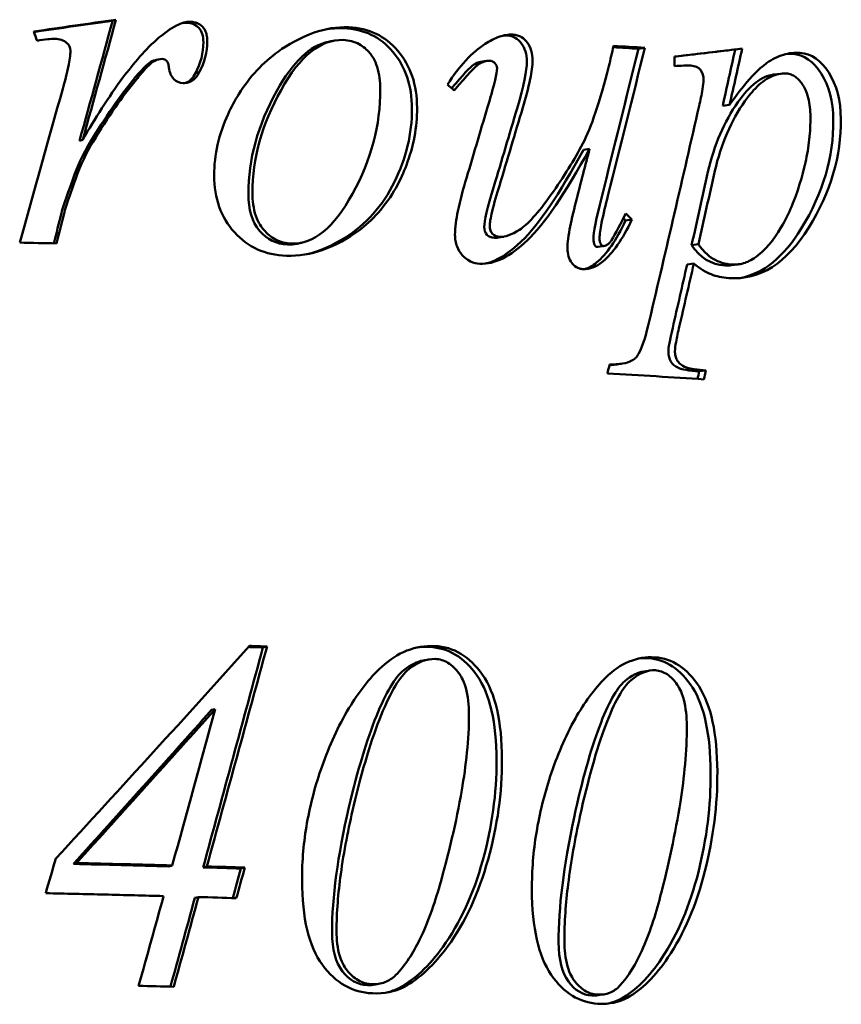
# Model space of a CAD drawing. Header units: millimetres. Extents: x 179 to 1081, y 151 to 740.
# Tile 7 of 8: x 847 to 920, y 496 to 583. Entities that reach past the tile are written whole.
import ezdxf

# ---------------------------------------------------------------- set-up
doc = ezdxf.new("R2010")
doc.units = ezdxf.units.MM
doc.header["$LTSCALE"] = 3
doc.layers.add('Widoczne (ISO)', color=7, linetype='Continuous', lineweight=50)

msp = doc.modelspace()

# ---------------------------------------------------------------- linework, layer by layer
at = {"layer": 'Widoczne (ISO)'}
for p, q in [((854.955, 583.368), (855.249, 583.451)), ((874.288, 581.536), (874.288, 581.536)), ((901.542, 580.878), (902.115, 580.961)), ((904.758, 579.331), (904.752, 580.184)), ((910.12, 580.814), (910.744, 580.897)), ((858.645, 579.844), (858.96, 579.927)), ((887.595, 579.713), (888.083, 579.796)), ((887.839, 579.733), (887.839, 579.733)), ((862.286, 578.717), (862.624, 578.8)), ((913.519, 578.584), (914.161, 578.667)), ((856.726, 578.047), (857.031, 578.13)), ((909.015, 575.824), (909.632, 575.907)), ((852.021, 572.723), (852.296, 572.806)), ((896.681, 571.924), (897.223, 572.007)), ((900.413, 565.657), (900.975, 565.74)), ((889.61, 564.226), (889.114, 564.143)), ((906.263, 563.483), (906.859, 563.566)), ((898.543, 563.404), (897.995, 563.321)), ((905.865, 561.754), (906.458, 561.837)), ((910.397, 561.773), (909.779, 561.69)), ((906.931, 552.297), (907.528, 552.38)), ((868.268, 527.835), (868.632, 527.918)), ((882.486, 526.686), (882.93, 526.769)), ((902.022, 525.705), (902.58, 525.788)), ((863.712, 522.293), (864.048, 522.376)), ((851.479, 508.653), (851.742, 508.736)), ((859.925, 508.438), (860.237, 508.521)), ((862.971, 508.35), (863.301, 508.433)), ((866.317, 508.247), (866.666, 508.33)), ((862.237, 505.637), (862.563, 505.72)), ((878.654, 498.052), (878.235, 497.968)), ((898.498, 497.103), (897.967, 497.02))]:
    msp.add_line(p, q, dxfattribs=at)
for centre, major_axis, ratio, start_param, end_param in [((-31.982, 440.953), (613.616, 1560.779), 0.506652, 4.996061, 4.997199), ((805.6, 566.978), (167.394, 0.982), 0.097267, 0.959875, 0.975998), ((805.601, 567.061), (168.391, 0.982), 0.096692, 0.959878, 0.979819), ((-54.213, 450.992), (-616.84, -1420.513), 0.568624, 1.898291, 1.901715), ((-46.164, 450.392), (-615.578, -1413.201), 0.566161, 1.898926, 1.902368), ((757.997, 555.014), (-226.548, 147.009), 0.34735, 4.354266, 4.357389), ((219.912, 370.171), (-648.392, -2279.832), 0.235976, 1.722578, 1.723755), ((230.64, 369.172), (-647.46, -2267.628), 0.23258, 1.722776, 1.723998), ((735.571, 541.549), (245.05, -163.496), 0.418971, 1.135709, 1.138555), ((735.18, 541.528), (244.344, -164.093), 0.419936, 1.136978, 1.138029), ((805.82, 549.589), (-169.501, -0.077), 0.085675, 4.448733, 4.468687), ((-32.641, 426.666), (-614.402, -1470.815), 0.536565, 1.877361, 1.881089), ((-40.776, 427.284), (-615.582, -1478.375), 0.539073, 1.87676, 1.880468), ((805.78, 513.529), (171.576, 0.237), 0.088993, 1.1979, 1.205858), ((805.78, 513.612), (172.575, 0.237), 0.088478, 1.197901, 1.207559), ((385.975, 354), (579.029, 1756.659), 0.214668, 4.869485, 4.871242), ((805.789, 493.833), (173.195, 0.2), 0.088396, 1.213679, 1.234222), ((805.789, 493.916), (174.194, 0.2), 0.08789, 1.21368, 1.234223), ((233.07, 357.98), (-587.317, -1713.065), 0.30962, 1.762366, 1.763891), ((240.65, 357.281), (-586.671, -1704.409), 0.306837, 1.762681, 1.764269), ((805.791, 491.186), (-174.417, -0.192), 0.087754, 4.360382, 4.380758), ((805.804, 483.28), (-175.047, -0.141), 0.086884, 4.395354, 4.413976)]:
    msp.add_ellipse(centre, major_axis=major_axis, ratio=ratio, start_param=start_param, end_param=end_param, dxfattribs=at)
for points in [[(847.965, 582.404), (850.408, 582.758), (852.837, 583.107), (855.249, 583.451)], [(847.98, 582.36), (850.319, 582.7), (852.645, 583.036), (854.955, 583.368)], [(854.955, 583.368), (853.98, 579.821), (853.002, 576.272), (852.021, 572.723)], [(855.249, 583.451), (854.268, 579.904), (853.284, 576.355), (852.296, 572.806)], [(861.147, 583.157), (861.27, 583.178), (861.388, 583.187), (861.5, 583.184)], [(848.25, 581.592), (848.155, 581.863), (848.06, 582.133), (847.965, 582.404)], [(873.783, 582.58), (874.345, 582.681), (874.9, 582.721), (875.448, 582.699)], [(889.561, 582.04), (889.685, 582.05), (889.807, 582.052), (889.927, 582.046)], [(850.9, 581.385), (850.616, 581.62), (850.254, 581.742), (849.813, 581.752)], [(851.207, 580.694), (851.207, 580.971), (851.105, 581.202), (850.9, 581.385)], [(862.993, 581.454), (862.994, 580.494), (862.759, 579.581), (862.286, 578.717)], [(863.335, 581.537), (863.336, 580.577), (863.1, 579.664), (862.624, 578.8)], [(874.086, 581.501), (874.221, 581.528), (874.356, 581.555), (874.491, 581.583)], [(884.622, 577.7), (885.685, 579.359), (886.801, 580.559), (887.967, 581.3)], [(901.542, 580.878), (900.472, 576.506), (899.39, 572.133), (898.296, 567.758)], [(902.115, 580.961), (901.038, 576.589), (899.948, 572.216), (898.846, 567.841)], [(904.752, 580.184), (906.784, 580.427), (908.782, 580.664), (910.744, 580.897)], [(904.753, 580.172), (906.57, 580.39), (908.359, 580.604), (910.12, 580.814)], [(914.75, 580.437), (914.91, 580.444), (915.07, 580.441), (915.231, 580.429)], [(858.37, 579.735), (858, 579.534), (857.453, 578.971), (856.726, 578.047)], [(858.645, 579.844), (858.549, 579.819), (858.457, 579.782), (858.37, 579.735)], [(859.358, 579.97), (859.11, 579.977), (858.886, 579.926), (858.684, 579.818)], [(859.753, 579.788), (859.645, 579.905), (859.513, 579.966), (859.358, 579.97)], [(891.657, 579.761), (891.66, 578.963), (891.375, 577.572), (890.795, 575.585)], [(862.286, 578.717), (862.073, 578.279), (861.791, 577.991), (861.441, 577.853)], [(856.726, 578.047), (855.567, 576.646), (854.304, 574.815), (852.934, 572.554)], [(846.713, 563.701), (847.988, 568.241), (849.259, 572.779), (850.524, 577.316)], [(902.523, 556.819), (904.016, 563.157), (905.486, 569.492), (906.93, 575.823)], [(852.934, 572.554), (852.342, 571.592), (851.835, 570.505), (851.414, 569.294)], [(853.215, 572.637), (852.619, 571.675), (852.109, 570.588), (851.686, 569.377)], [(851.414, 569.294), (850.821, 567.648), (850.485, 566.655), (850.407, 566.315)], [(888.736, 568.663), (888.164, 566.788), (887.878, 565.598), (887.88, 565.094)], [(898.296, 567.758), (897.805, 565.803), (897.559, 564.565), (897.562, 564.045)], [(900.413, 565.657), (899.591, 563.919), (898.733, 562.677), (897.839, 561.931)], [(900.975, 565.74), (900.147, 564.002), (899.284, 562.76), (898.384, 562.014)], [(870.444, 563.531), (870.737, 563.521), (871.026, 563.546), (871.313, 563.607)], [(871.706, 563.691), (871.575, 563.663), (871.444, 563.635), (871.313, 563.607)], [(888.796, 564.122), (888.895, 564.117), (889.001, 564.124), (889.114, 564.143)], [(897.913, 563.317), (897.94, 563.316), (897.967, 563.317), (897.995, 563.321)], [(906.263, 563.483), (907.001, 562.361), (907.993, 561.758), (909.225, 561.672)], [(898.384, 562.014), (897.798, 561.544), (897.222, 561.324), (896.656, 561.356)], [(897.839, 561.931), (897.486, 561.647), (897.137, 561.454), (896.792, 561.353)], [(909.225, 561.672), (909.409, 561.659), (909.594, 561.665), (909.779, 561.69)], [(904.585, 556.156), (904.328, 555.067), (904.201, 554.352), (904.203, 554.011)], [(898.805, 552.113), (898.866, 552.377), (898.926, 552.642), (898.986, 552.907)], [(898.971, 552.839), (899.157, 552.85), (899.331, 552.868), (899.493, 552.892)], [(900.05, 552.976), (899.864, 552.948), (899.678, 552.92), (899.493, 552.892)], [(906.931, 552.297), (906.883, 552.073), (906.835, 551.849), (906.786, 551.624)], [(907.528, 552.38), (907.471, 552.116), (907.413, 551.851), (907.356, 551.587)], [(849.919, 509.144), (855.733, 515.446), (861.465, 521.722), (867.077, 527.969)], [(868.268, 527.835), (866.516, 521.343), (864.75, 514.848), (862.971, 508.35)], [(868.632, 527.918), (866.869, 521.426), (865.091, 514.931), (863.301, 508.433)], [(881.884, 527.82), (882.26, 527.876), (882.644, 527.895), (883.035, 527.878)], [(901.639, 526.863), (901.901, 526.887), (902.167, 526.891), (902.437, 526.875)], [(864.048, 522.376), (860, 517.843), (855.893, 513.297), (851.742, 508.736)], [(860.237, 508.521), (861.514, 513.141), (862.784, 517.759), (864.048, 522.376)], [(875.894, 513.673), (874.894, 509.35), (874.393, 505.658), (874.399, 502.599)], [(895.841, 512.763), (894.919, 508.454), (894.459, 504.77), (894.472, 501.712)], [(877.531, 497.916), (877.776, 497.906), (878.011, 497.923), (878.235, 497.968)], [(880.745, 497.741), (879.949, 497.334), (879.024, 497.151), (877.967, 497.192)], [(880.317, 497.658), (879.98, 497.485), (879.621, 497.352), (879.237, 497.26)], [(897.411, 496.994), (897.603, 496.983), (897.789, 496.992), (897.967, 497.02)], [(900.549, 496.786), (899.809, 496.389), (898.948, 496.217), (897.962, 496.27)], [(900.008, 496.703), (899.658, 496.514), (899.28, 496.376), (898.875, 496.289)]]:
    msp.add_open_spline(points, degree=3, dxfattribs=at)
for points, knots in [([(859.054, 581.859), (859.522, 582.251), (860.068, 582.657), (860.816, 583.036), (861.038, 583.13), (861.447, 583.242), (861.641, 583.273), (861.834, 583.267)], [-0.3283022, -0.3283022, -0.3283022, -0.3283022, -0.1355223, -0.1355223, -0.061356, -0.061356, 0, 0, 0, 0]), ([(861.5, 583.184), (861.96, 583.17), (862.323, 583.017), (862.858, 582.431), (862.992, 582.007), (862.993, 581.454)], [0, 0, 0, 0, 1, 1, 2, 2, 2, 2]), ([(861.834, 583.267), (861.964, 583.263), (862.095, 583.248), (862.34, 583.189), (862.453, 583.148), (862.739, 582.999), (862.856, 582.887), (863.042, 582.686), (863.127, 582.546), (863.241, 582.266), (863.276, 582.133), (863.324, 581.847), (863.335, 581.691), (863.335, 581.537)], [-0.212987, -0.212987, -0.212987, -0.212987, -0.1908283, -0.1908283, -0.1706418, -0.1706418, -0.1372195, -0.1372195, -0.0871455, -0.0871455, -0.0463456, -0.0463456, 0, 0, 0, 0]), ([(863.948, 569.653), (863.947, 570.578), (864.053, 571.486), (864.471, 573.32), (864.789, 574.223), (865.461, 575.687), (865.788, 576.299), (866.61, 577.617), (867.138, 578.315), (868.318, 579.585), (868.956, 580.146), (870.446, 581.211), (871.569, 581.873), (873.807, 582.644), (874.826, 582.823), (875.866, 582.782)], [-2.614181, -2.614181, -2.614181, -2.614181, -2.223846, -2.223846, -1.812314, -1.812314, -1.527564, -1.527564, -1.149913, -1.149913, -0.776682, -0.776682, -0.343096, -0.343096, 0, 0, 0, 0]), ([(875.866, 582.782), (877.647, 582.712), (879.098, 582.013), (880.229, 580.688), (881.361, 579.363), (881.925, 577.682), (881.93, 575.649)], [0, 0, 0, 0, 1, 1, 1, 2, 2, 2, 2]), ([(852.296, 572.806), (853.373, 574.664), (854.592, 576.611), (856.791, 579.557), (857.892, 580.868), (859.054, 581.859)], [-1.142832, -1.142832, -1.142832, -1.142832, -0.479954, -0.479954, 0, 0, 0, 0]), ([(875.448, 582.699), (877.22, 582.629), (878.661, 581.93), (880.911, 579.28), (881.473, 577.599), (881.479, 575.566)], [0, 0, 0, 0, 1, 1, 2, 2, 2, 2]), ([(887.967, 581.3), (888.371, 581.566), (888.805, 581.799), (889.635, 582.078), (890.031, 582.149), (890.431, 582.129)], [-0.3030275, -0.3030275, -0.3030275, -0.3030275, -0.1390509, -0.1390509, 0, 0, 0, 0]), ([(889.927, 582.046), (890.432, 582.02), (890.846, 581.791), (891.491, 580.928), (891.654, 580.395), (891.657, 579.761)], [0, 0, 0, 0, 1, 1, 2, 2, 2, 2]), ([(890.431, 582.129), (890.562, 582.122), (890.693, 582.102), (890.943, 582.028), (891.06, 581.977), (891.404, 581.772), (891.568, 581.591), (891.844, 581.224), (891.967, 580.98), (892.134, 580.429), (892.169, 580.136), (892.17, 579.844)], [-0.2884534, -0.2884534, -0.2884534, -0.2884534, -0.258939, -0.258939, -0.231048, -0.231048, -0.1733129, -0.1733129, -0.0882039, -0.0882039, 0, 0, 0, 0]), ([(849.813, 581.752), (849.642, 581.756), (849.413, 581.738), (848.902, 581.686), (848.555, 581.638), (848.25, 581.592)], [-0.1596951, -0.1596951, -0.1596951, -0.1596951, -0.0960037, -0.0960037, 0, 0, 0, 0]), ([(874.086, 581.501), (872.452, 581.169), (870.92, 579.714), (867.819, 574.104), (866.974, 571.064), (866.979, 568.02)], [0.150371, 0.150371, 0.150371, 0.150371, 1, 1, 2, 2, 2, 2]), ([(875.378, 581.654), (873.399, 581.731), (871.563, 580.253), (869.876, 577.22), (868.189, 574.187), (867.338, 571.147), (867.342, 568.103)], [0, 0, 0, 0, 1, 1, 1, 2, 2, 2, 2]), ([(878.673, 577.3), (878.672, 577.957), (878.6, 578.639), (878.192, 579.898), (877.918, 580.277), (877.487, 580.809), (877.172, 581.081), (876.591, 581.396), (876.366, 581.484), (875.885, 581.61), (875.632, 581.644), (875.378, 581.654)], [-0.4498804, -0.4498804, -0.4498804, -0.4498804, -0.3726586, -0.3726586, -0.2948412, -0.2948412, -0.1621281, -0.1621281, -0.0837341, -0.0837341, 0, 0, 0, 0]), ([(850.524, 577.316), (850.709, 577.958), (850.903, 578.69), (851.129, 579.805), (851.207, 580.301), (851.207, 580.694)], [-0.2898519, -0.2898519, -0.2898519, -0.2898519, -0.1183686, -0.1183686, 0, 0, 0, 0]), ([(909.632, 575.907), (910.177, 576.694), (910.777, 577.492), (912.147, 579.028), (912.669, 579.425), (913.401, 579.939), (913.887, 580.191), (914.886, 580.495), (915.382, 580.551), (915.886, 580.512)], [-0.6355203, -0.6355203, -0.6355203, -0.6355203, -0.5343517, -0.5343517, -0.4103491, -0.4103491, -0.2000828, -0.2000828, 0, 0, 0, 0]), ([(915.231, 580.429), (916.213, 580.351), (917.049, 579.767), (918.446, 577.59), (918.801, 576.216), (918.82, 574.558)], [0, 0, 0, 0, 1, 1, 2, 2, 2, 2]), ([(915.886, 580.512), (916.873, 580.434), (917.714, 579.85), (918.417, 578.762), (919.12, 577.673), (919.476, 576.299), (919.494, 574.641)], [0, 0, 0, 0, 1, 1, 1, 2, 2, 2, 2]), ([(858.684, 579.818), (858.483, 579.709), (858.244, 579.503), (857.665, 578.912), (857.321, 578.497), (857.031, 578.13)], [-0.2571101, -0.2571101, -0.2571101, -0.2571101, -0.1451155, -0.1451155, 0, 0, 0, 0]), ([(859.939, 579.221), (859.927, 579.335), (859.906, 579.461), (859.855, 579.614), (859.838, 579.657), (859.799, 579.729), (859.778, 579.761), (859.753, 579.788)], [-0.05945536, -0.05945536, -0.05945536, -0.05945536, -0.02476404, -0.02476404, -0.0112713, -0.0112713, 0, 0, 0, 0]), ([(887.595, 579.713), (887.376, 579.676), (887.158, 579.588), (886.646, 579.26), (886, 578.572), (884.996, 577.383)], [0.321939, 0.321939, 0.321939, 0.321939, 1, 1, 1.92877, 1.92877, 1.92877, 1.92877]), ([(888.399, 579.815), (888.072, 579.831), (887.748, 579.737), (887.427, 579.533), (887.107, 579.328), (886.378, 578.546), (885.23, 577.184)], [0, 0, 0, 0, 1, 1, 1, 2, 2, 2, 2]), ([(889.02, 579.15), (889.02, 579.313), (888.955, 579.462), (888.827, 579.599), (888.698, 579.735), (888.556, 579.807), (888.399, 579.815)], [0, 0, 0, 0, 1, 1, 1, 2, 2, 2, 2]), ([(889.289, 564.205), (889.73, 564.183), (890.304, 564.395), (891.008, 564.839), (891.712, 565.283), (892.645, 566.313), (893.795, 567.927), (894.946, 569.54), (895.886, 571.058), (896.622, 572.48), (897.359, 573.902), (898.128, 576.184), (898.927, 579.324)], [0, 0, 0, 0, 1, 1, 1, 2, 2, 2, 3, 3, 3, 4, 4, 4, 4]), ([(892.17, 579.844), (892.172, 579.395), (892.082, 578.806), (891.786, 577.38), (891.536, 576.462), (891.303, 575.668)], [-0.4449193, -0.4449193, -0.4449193, -0.4449193, -0.2563722, -0.2563722, 0, 0, 0, 0]), ([(906.198, 579.383), (906, 579.396), (905.78, 579.394), (905.313, 579.377), (905.028, 579.356), (904.758, 579.331)], [-0.1746884, -0.1746884, -0.1746884, -0.1746884, -0.1008702, -0.1008702, 0, 0, 0, 0]), ([(907.325, 578.064), (907.322, 578.454), (907.228, 578.765), (907.044, 578.997), (906.86, 579.229), (906.578, 579.357), (906.198, 579.383)], [0, 0, 0, 0, 1, 1, 1, 2, 2, 2, 2]), ([(861.192, 577.842), (860.868, 577.851), (860.594, 577.969), (860.37, 578.195), (860.145, 578.422), (860.002, 578.763), (859.939, 579.221)], [0, 0, 0, 0, 1, 1, 1, 2, 2, 2, 2]), ([(862.624, 578.8), (862.549, 578.647), (862.46, 578.5), (862.257, 578.253), (862.148, 578.15), (861.905, 577.987), (861.776, 577.929), (861.493, 577.852), (861.343, 577.837), (861.192, 577.842)], [-0.1935901, -0.1935901, -0.1935901, -0.1935901, -0.1409861, -0.1409861, -0.0936374, -0.0936374, -0.0479322, -0.0479322, 0, 0, 0, 0]), ([(888.306, 576.135), (888.484, 576.731), (888.697, 577.476), (888.955, 578.562), (889.021, 578.934), (889.02, 579.15)], [-0.1498417, -0.1498417, -0.1498417, -0.1498417, -0.0650002, -0.0650002, 0, 0, 0, 0]), ([(913.519, 578.584), (912.465, 578.448), (911.415, 577.638), (909.153, 574.43), (908.262, 572.367), (907.713, 569.967)], [0.13881, 0.13881, 0.13881, 0.13881, 1, 1, 2, 2, 2, 2]), ([(914.676, 578.681), (914.443, 578.699), (914.212, 578.684), (913.746, 578.59), (913.515, 578.51), (912.789, 578.163), (912.327, 577.79), (911.493, 576.926), (911.167, 576.483), (910.38, 575.373), (909.85, 574.425), (908.947, 572.339), (908.589, 571.219), (908.32, 570.05)], [-1.032799, -1.032799, -1.032799, -1.032799, -0.988627, -0.988627, -0.942778, -0.942778, -0.839852, -0.839852, -0.736462, -0.736462, -0.373309, -0.373309, 0, 0, 0, 0]), ([(916.79, 574.885), (916.785, 575.432), (916.734, 576.002), (916.45, 577.125), (916.246, 577.47), (915.952, 577.932), (915.727, 578.197), (915.342, 578.472), (915.215, 578.541), (914.949, 578.641), (914.813, 578.67), (914.676, 578.681)], [-0.3363634, -0.3363634, -0.3363634, -0.3363634, -0.2826474, -0.2826474, -0.2225449, -0.2225449, -0.1072841, -0.1072841, -0.0540226, -0.0540226, 0, 0, 0, 0]), ([(857.031, 578.13), (856.392, 577.363), (855.775, 576.53), (854.514, 574.716), (853.845, 573.671), (853.215, 572.637)], [-0.6826019, -0.6826019, -0.6826019, -0.6826019, -0.3725834, -0.3725834, 0, 0, 0, 0]), ([(906.93, 575.823), (907.028, 576.269), (907.147, 576.827), (907.287, 577.619), (907.326, 577.903), (907.325, 578.064)], [-0.1147723, -0.1147723, -0.1147723, -0.1147723, -0.0485081, -0.0485081, 0, 0, 0, 0]), ([(870.827, 563.614), (872.759, 563.546), (874.552, 565.016), (876.21, 568.027), (877.867, 571.037), (878.681, 574.127), (878.673, 577.3)], [0, 0, 0, 0, 1, 1, 1, 2, 2, 2, 2]), ([(886.313, 569.423), (886.646, 570.542), (886.979, 571.661), (887.644, 573.898), (887.975, 575.017), (888.306, 576.135)], [-0.7215961, -0.7215961, -0.7215961, -0.7215961, -0.3607974, -0.3607974, 0, 0, 0, 0]), ([(881.93, 575.649), (881.933, 574.78), (881.854, 573.923), (881.536, 572.21), (881.293, 571.369), (880.518, 569.345), (879.758, 567.777), (877.946, 565.746), (877.361, 565.214), (875.861, 564.105), (874.737, 563.456), (872.501, 562.68), (871.443, 562.494), (870.353, 562.532)], [-2.815094, -2.815094, -2.815094, -2.815094, -2.331087, -2.331087, -1.832177, -1.832177, -1.087183, -1.087183, -0.776699, -0.776699, -0.353511, -0.353511, 0, 0, 0, 0]), ([(881.479, 575.566), (881.485, 573.353), (880.972, 571.191), (878.885, 566.969), (877.426, 565.321), (874.401, 563.421), (873.278, 562.934), (872.169, 562.672)], [0, 0, 0, 0, 1, 1, 2, 2, 2.600602, 2.600602, 2.600602, 2.600602]), ([(890.795, 575.585), (890.454, 574.432), (890.112, 573.278), (889.425, 570.971), (889.081, 569.817), (888.736, 568.663)], [-0.7458323, -0.7458323, -0.7458323, -0.7458323, -0.3729161, -0.3729161, 0, 0, 0, 0]), ([(891.303, 575.668), (890.959, 574.515), (890.615, 573.361), (889.923, 571.054), (889.577, 569.9), (889.23, 568.746)], [-0.7464281, -0.7464281, -0.7464281, -0.7464281, -0.3732148, -0.3732148, 0, 0, 0, 0]), ([(909.838, 561.755), (910.238, 561.727), (910.626, 561.788), (911.277, 562.019), (911.681, 562.2), (913.116, 563.329), (913.862, 564.452), (914.675, 565.892), (914.98, 566.53), (915.868, 568.735), (916.233, 570.289), (916.501, 571.477), (916.616, 572.156), (916.763, 573.521), (916.797, 574.2), (916.79, 574.885)], [-0.8852614, -0.8852614, -0.8852614, -0.8852614, -0.8144853, -0.8144853, -0.762463, -0.762463, -0.6596957, -0.6596957, -0.5882302, -0.5882302, -0.420318, -0.420318, -0.2067643, -0.2067643, 0, 0, 0, 0]), ([(919.494, 574.641), (919.529, 571.407), (918.6, 568.206), (916.637, 565.031), (914.674, 561.855), (912.324, 560.365), (909.557, 560.556)], [0, 0, 0, 0, 1, 1, 1, 2, 2, 2, 2]), ([(918.82, 574.558), (918.855, 571.324), (917.932, 568.123), (914.424, 562.41), (912.619, 560.948), (910.553, 560.561)], [0, 0, 0, 0, 1, 1, 1.799177, 1.799177, 1.799177, 1.799177]), ([(897.223, 572.007), (895.059, 568.048), (893.207, 565.345), (891.699, 563.901), (890.191, 562.458), (888.789, 561.766), (887.5, 561.827)], [0, 0, 0, 0, 1, 1, 1, 2, 2, 2, 2]), ([(896.681, 571.924), (894.532, 567.965), (892.691, 565.261), (890.072, 562.739), (889.01, 562.08), (888.01, 561.842)], [0, 0, 0, 0, 1, 1, 1.747558, 1.747558, 1.747558, 1.747558]), ([(895.497, 565.127), (895.628, 565.766), (895.887, 566.817), (896.431, 568.983), (896.854, 570.606), (897.223, 572.007)], [-0.7010175, -0.7010175, -0.7010175, -0.7010175, -0.4491186, -0.4491186, 0, 0, 0, 0]), ([(870.353, 562.532), (868.48, 562.598), (866.939, 563.292), (865.746, 564.616), (864.552, 565.94), (863.95, 567.618), (863.948, 569.653)], [0, 0, 0, 0, 1, 1, 1, 2, 2, 2, 2]), ([(907.713, 569.967), (907.473, 568.886), (907.232, 567.806), (906.749, 565.644), (906.506, 564.563), (906.263, 563.483)], [-0.6877197, -0.6877197, -0.6877197, -0.6877197, -0.3438599, -0.3438599, 0, 0, 0, 0]), ([(908.32, 570.05), (908.078, 568.969), (907.835, 567.889), (907.348, 565.727), (907.104, 564.646), (906.859, 563.566)], [-0.6881516, -0.6881516, -0.6881516, -0.6881516, -0.3440761, -0.3440761, 0, 0, 0, 0]), ([(851.686, 569.377), (851.467, 568.774), (851.193, 568.011), (850.855, 567.018), (850.72, 566.605), (850.672, 566.398)], [-0.168506, -0.168506, -0.168506, -0.168506, -0.0644019, -0.0644019, 0, 0, 0, 0]), ([(885.292, 564.395), (885.29, 565.03), (885.402, 565.775), (885.742, 567.45), (886.029, 568.49), (886.313, 569.423)], [-0.5214296, -0.5214296, -0.5214296, -0.5214296, -0.301297, -0.301297, 0, 0, 0, 0]), ([(866.979, 568.02), (866.981, 566.621), (867.312, 565.531), (868.628, 563.973), (869.454, 563.566), (870.444, 563.531)], [0, 0, 0, 0, 1, 1, 2, 2, 2, 2]), ([(867.342, 568.103), (867.343, 567.424), (867.422, 566.723), (867.87, 565.423), (868.172, 565.032), (868.642, 564.479), (868.991, 564.187), (869.613, 563.864), (869.841, 563.779), (870.324, 563.656), (870.575, 563.623), (870.827, 563.614)], [-0.4586496, -0.4586496, -0.4586496, -0.4586496, -0.3812104, -0.3812104, -0.302539, -0.302539, -0.1597043, -0.1597043, -0.0819116, -0.0819116, 0, 0, 0, 0]), ([(889.23, 568.746), (889.014, 568.044), (888.757, 567.174), (888.446, 565.885), (888.366, 565.443), (888.367, 565.177)], [-0.1833671, -0.1833671, -0.1833671, -0.1833671, -0.0800524, -0.0800524, 0, 0, 0, 0]), ([(898.846, 567.841), (898.66, 567.108), (898.44, 566.201), (898.177, 564.883), (898.105, 564.411), (898.106, 564.128)], [-0.1995212, -0.1995212, -0.1995212, -0.1995212, -0.0852837, -0.0852837, 0, 0, 0, 0]), ([(898.459, 563.4), (898.527, 563.396), (898.592, 563.41), (898.728, 563.466), (898.798, 563.513), (898.906, 563.602), (898.949, 563.643), (899.039, 563.738), (899.101, 563.827), (899.484, 564.427), (900.015, 565.464), (900.424, 566.285)], [-0.550143, -0.550143, -0.550143, -0.550143, -0.4866629, -0.4866629, -0.4117873, -0.4117873, -0.3584071, -0.3584071, -0.2958773, -0.2958773, 0, 0, 0, 0]), ([(887.88, 565.094), (887.881, 564.801), (887.963, 564.57), (888.29, 564.228), (888.514, 564.136), (888.796, 564.122)], [0, 0, 0, 0, 1, 1, 2, 2, 2, 2]), ([(888.367, 565.177), (888.368, 564.884), (888.451, 564.653), (888.616, 564.482), (888.78, 564.311), (889.005, 564.219), (889.289, 564.205)], [0, 0, 0, 0, 1, 1, 1, 2, 2, 2, 2]), ([(895.257, 563.164), (895.256, 563.45), (895.281, 563.753), (895.36, 564.397), (895.426, 564.772), (895.497, 565.127)], [-0.1971376, -0.1971376, -0.1971376, -0.1971376, -0.1112853, -0.1112853, 0, 0, 0, 0]), ([(887.5, 561.827), (887.21, 561.841), (886.926, 561.906), (886.314, 562.203), (886.079, 562.433), (885.738, 562.82), (885.581, 563.075), (885.411, 563.524), (885.367, 563.688), (885.307, 564.034), (885.293, 564.215), (885.292, 564.395)], [-0.3205452, -0.3205452, -0.3205452, -0.3205452, -0.2665194, -0.2665194, -0.1988091, -0.1988091, -0.1055202, -0.1055202, -0.0543067, -0.0543067, 0, 0, 0, 0]), ([(897.562, 564.045), (897.563, 563.801), (897.595, 563.62), (897.718, 563.385), (897.804, 563.324), (897.913, 563.317)], [0, 0, 0, 0, 1, 1, 2, 2, 2, 2]), ([(898.106, 564.128), (898.108, 563.884), (898.139, 563.703), (898.202, 563.586), (898.264, 563.468), (898.35, 563.407), (898.459, 563.4)], [0, 0, 0, 0, 1, 1, 1, 2, 2, 2, 2]), ([(906.859, 563.566), (907.041, 563.292), (907.241, 563.042), (907.681, 562.605), (907.914, 562.422), (908.418, 562.117), (908.683, 562), (909.246, 561.826), (909.543, 561.775), (909.838, 561.755)], [-0.4213163, -0.4213163, -0.4213163, -0.4213163, -0.3178132, -0.3178132, -0.2165041, -0.2165041, -0.1121825, -0.1121825, 0, 0, 0, 0]), ([(896.656, 561.356), (896.549, 561.362), (896.442, 561.379), (896.238, 561.438), (896.142, 561.479), (895.859, 561.646), (895.729, 561.792), (895.52, 562.067), (895.423, 562.256), (895.287, 562.692), (895.258, 562.928), (895.257, 563.164)], [-0.2212317, -0.2212317, -0.2212317, -0.2212317, -0.1996828, -0.1996828, -0.1795546, -0.1795546, -0.1374352, -0.1374352, -0.0712362, -0.0712362, 0, 0, 0, 0]), ([(909.557, 560.556), (908.975, 560.596), (908.454, 560.708), (907.996, 560.893), (907.539, 561.079), (907.026, 561.393), (906.458, 561.837)], [0, 0, 0, 0, 1, 1, 1, 2, 2, 2, 2]), ([(898.986, 552.907), (899.369, 552.907), (899.776, 552.928), (900.426, 553.04), (900.723, 553.118), (901.151, 553.343), (901.249, 553.432), (901.402, 553.579), (901.493, 553.716), (901.92, 554.471), (902.242, 555.586), (902.523, 556.819)], [-0.6444017, -0.6444017, -0.6444017, -0.6444017, -0.5686931, -0.5686931, -0.5129049, -0.5129049, -0.4738635, -0.4738635, -0.3913128, -0.3913128, 0, 0, 0, 0]), ([(905.169, 556.239), (905.069, 555.821), (904.956, 555.317), (904.833, 554.629), (904.783, 554.307), (904.784, 554.094)], [-0.1720252, -0.1720252, -0.1720252, -0.1720252, -0.0643673, -0.0643673, 0, 0, 0, 0]), ([(904.203, 554.011), (904.205, 553.685), (904.277, 553.405), (904.557, 552.932), (904.783, 552.742), (905.403, 552.459), (906.018, 552.358), (906.931, 552.297)], [0, 0, 0, 0, 1, 1, 2, 2, 3, 3, 3, 3]), ([(904.784, 554.094), (904.785, 553.948), (904.8, 553.802), (904.866, 553.528), (904.914, 553.403), (905.029, 553.196), (905.115, 553.065), (905.382, 552.843), (905.546, 552.721), (906.014, 552.564), (906.264, 552.517), (906.831, 552.434), (907.198, 552.402), (907.528, 552.38)], [-0.9684618, -0.9684618, -0.9684618, -0.9684618, -0.7296815, -0.7296815, -0.5062363, -0.5062363, -0.3294178, -0.3294178, -0.2108423, -0.2108423, -0.1233471, -0.1233471, 0, 0, 0, 0]), ([(907.356, 551.587), (905.961, 551.679), (904.551, 551.769), (901.701, 551.944), (900.261, 552.029), (898.805, 552.113)], [-1.041873, -1.041873, -1.041873, -1.041873, -0.520905, -0.520905, 0, 0, 0, 0]), ([(878.816, 526.13), (879.482, 526.744), (880.219, 527.238), (881.826, 527.868), (882.644, 527.998), (883.486, 527.961)], [-0.5759576, -0.5759576, -0.5759576, -0.5759576, -0.2828173, -0.2828173, 0, 0, 0, 0]), ([(883.035, 527.878), (884.718, 527.804), (886.121, 526.955), (888.391, 523.709), (888.96, 521.205), (888.973, 517.821)], [0, 0, 0, 0, 1, 1, 2, 2, 2, 2]), ([(883.486, 527.961), (885.178, 527.887), (886.589, 527.038), (887.73, 525.415), (888.872, 523.792), (889.444, 521.288), (889.456, 517.904)], [0, 0, 0, 0, 1, 1, 1, 2, 2, 2, 2]), ([(898.674, 525.185), (899.291, 525.79), (899.975, 526.275), (901.465, 526.885), (902.222, 527.005), (903.001, 526.958)], [-0.5759577, -0.5759577, -0.5759577, -0.5759577, -0.2828174, -0.2828174, 0, 0, 0, 0]), ([(903.001, 526.958), (904.567, 526.864), (905.871, 525.997), (906.927, 524.361), (907.984, 522.725), (908.519, 520.215), (908.542, 516.833)], [0, 0, 0, 0, 1, 1, 1, 2, 2, 2, 2]), ([(873.506, 517.301), (874.147, 519.088), (874.93, 520.853), (876.714, 523.816), (877.68, 525.081), (878.816, 526.13)], [-1.085752, -1.085752, -1.085752, -1.085752, -0.501026, -0.501026, 0, 0, 0, 0]), ([(882.486, 526.686), (881.923, 526.582), (881.351, 526.295), (879.983, 525.193), (879.169, 523.836), (877.485, 519.673), (876.674, 516.979), (875.894, 513.673)], [0.261979, 0.261979, 0.261979, 0.261979, 1, 1, 2, 2, 3, 3, 3, 3]), ([(883.533, 526.812), (882.774, 526.845), (881.999, 526.544), (880.415, 525.276), (879.596, 523.919), (877.901, 519.756), (877.085, 517.062), (876.3, 513.756)], [0, 0, 0, 0, 1, 1, 2, 2, 3, 3, 3, 3]), ([(886.531, 521.92), (886.528, 522.691), (886.459, 523.521), (886.034, 524.994), (885.757, 525.39), (885.355, 525.928), (885.035, 526.248), (884.485, 526.576), (884.304, 526.657), (883.924, 526.772), (883.729, 526.803), (883.533, 526.812)], [-0.4051019, -0.4051019, -0.4051019, -0.4051019, -0.3382019, -0.3382019, -0.2726753, -0.2726753, -0.1312479, -0.1312479, -0.0660523, -0.0660523, 0, 0, 0, 0]), ([(902.437, 526.875), (903.994, 526.781), (905.291, 525.914), (907.393, 522.642), (907.926, 520.132), (907.95, 516.75)], [0, 0, 0, 0, 1, 1, 2, 2, 2, 2]), ([(893.741, 516.423), (894.337, 518.202), (895.065, 519.956), (896.723, 522.897), (897.62, 524.149), (898.674, 525.185)], [-1.085753, -1.085753, -1.085753, -1.085753, -0.501027, -0.501027, 0, 0, 0, 0]), ([(902.022, 525.705), (901.472, 525.624), (900.913, 525.34), (899.616, 524.229), (898.864, 522.882), (897.309, 518.741), (896.561, 516.058), (895.841, 512.763)], [0.220061, 0.220061, 0.220061, 0.220061, 1, 1, 2, 2, 3, 3, 3, 3]), ([(903.048, 525.809), (902.346, 525.851), (901.629, 525.56), (900.163, 524.312), (899.406, 522.965), (897.84, 518.824), (897.087, 516.142), (896.363, 512.846)], [0, 0, 0, 0, 1, 1, 2, 2, 3, 3, 3, 3]), ([(905.834, 520.883), (905.829, 521.653), (905.762, 522.483), (905.365, 523.962), (905.108, 524.36), (904.736, 524.903), (904.439, 525.227), (903.929, 525.562), (903.762, 525.645), (903.41, 525.764), (903.23, 525.798), (903.048, 525.809)], [-0.4051022, -0.4051022, -0.4051022, -0.4051022, -0.3382021, -0.3382021, -0.2726753, -0.2726753, -0.1312479, -0.1312479, -0.0660523, -0.0660523, 0, 0, 0, 0]), ([(863.712, 522.293), (861.699, 520.026), (859.673, 517.757), (855.594, 513.21), (853.542, 510.933), (851.479, 508.653)], [-1.901019, -1.901019, -1.901019, -1.901019, -0.950522, -0.950522, 0, 0, 0, 0]), ([(883.938, 506.759), (884.708, 509.479), (885.415, 512.375), (886.263, 517.351), (886.538, 519.697), (886.531, 521.92)], [-1.541796, -1.541796, -1.541796, -1.541796, -0.669804, -0.669804, 0, 0, 0, 0]), ([(903.487, 505.761), (904.191, 508.471), (904.835, 511.357), (905.603, 516.32), (905.848, 518.661), (905.834, 520.883)], [-1.54179, -1.54179, -1.54179, -1.54179, -0.669802, -0.669802, 0, 0, 0, 0]), ([(871.736, 507.234), (871.733, 508.935), (871.883, 510.617), (872.478, 513.999), (872.93, 515.674), (873.506, 517.301)], [-1.043525, -1.043525, -1.043525, -1.043525, -0.531067, -0.531067, 0, 0, 0, 0]), ([(888.973, 517.821), (888.984, 514.909), (888.579, 511.96), (886.926, 505.986), (885.747, 503.421), (884.202, 501.276)], [0, 0, 0, 0, 1, 1, 2, 2, 2, 2]), ([(889.456, 517.904), (889.466, 514.992), (889.058, 512.043), (888.226, 509.056), (887.394, 506.069), (886.208, 503.504), (884.654, 501.359)], [0, 0, 0, 0, 1, 1, 1, 2, 2, 2, 2]), ([(907.95, 516.75), (907.97, 513.839), (907.609, 510.897), (906.107, 504.946), (905.027, 502.397), (903.604, 500.272)], [0, 0, 0, 0, 1, 1, 2, 2, 2, 2]), ([(908.542, 516.833), (908.562, 513.922), (908.198, 510.98), (907.442, 508.005), (906.685, 505.029), (905.599, 502.48), (904.166, 500.355)], [0, 0, 0, 0, 1, 1, 1, 2, 2, 2, 2]), ([(892.105, 506.381), (892.099, 508.082), (892.236, 509.76), (892.786, 513.134), (893.206, 514.803), (893.741, 516.423)], [-1.043525, -1.043525, -1.043525, -1.043525, -0.531067, -0.531067, 0, 0, 0, 0]), ([(876.3, 513.756), (875.844, 511.795), (875.441, 509.754), (874.942, 506.092), (874.791, 504.363), (874.794, 502.682)], [-1.121898, -1.121898, -1.121898, -1.121898, -0.506386, -0.506386, 0, 0, 0, 0]), ([(896.363, 512.846), (895.941, 510.892), (895.57, 508.857), (895.113, 505.202), (894.976, 503.475), (894.983, 501.795)], [-1.121897, -1.121897, -1.121897, -1.121897, -0.506385, -0.506385, 0, 0, 0, 0]), ([(851.479, 508.653), (852.897, 508.62), (854.31, 508.586), (857.126, 508.514), (858.528, 508.477), (859.925, 508.438)], [-0.8821718, -0.8821718, -0.8821718, -0.8821718, -0.4410859, -0.4410859, 0, 0, 0, 0]), ([(851.742, 508.736), (853.169, 508.703), (854.591, 508.669), (857.422, 508.597), (858.833, 508.56), (860.237, 508.521)], [-0.8873774, -0.8873774, -0.8873774, -0.8873774, -0.4437071, -0.4437071, 0, 0, 0, 0]), ([(877.967, 497.192), (876.21, 497.26), (874.729, 498.1), (873.537, 499.713), (872.344, 501.326), (871.741, 503.832), (871.736, 507.234)], [0, 0, 0, 0, 1, 1, 1, 2, 2, 2, 2]), ([(859.471, 505.807), (857.745, 505.854), (856.011, 505.899), (852.527, 505.984), (850.776, 506.024), (849.019, 506.062)], [-1.088461, -1.088461, -1.088461, -1.088461, -0.544197, -0.544197, 0, 0, 0, 0]), ([(880.033, 498.795), (880.903, 499.663), (881.603, 500.799), (882.894, 503.432), (883.477, 505.13), (883.938, 506.759)], [-0.9165747, -0.9165747, -0.9165747, -0.9165747, -0.5210073, -0.5210073, 0, 0, 0, 0]), ([(897.962, 496.27), (896.322, 496.359), (894.934, 497.216), (893.812, 498.842), (892.69, 500.468), (892.118, 502.981), (892.105, 506.381)], [0, 0, 0, 0, 1, 1, 1, 2, 2, 2, 2]), ([(857.257, 497.858), (857.627, 499.183), (857.996, 500.508), (858.734, 503.158), (859.103, 504.483), (859.471, 505.807)], [-0.836964, -0.836964, -0.836964, -0.836964, -0.4184817, -0.4184817, 0, 0, 0, 0]), ([(862.237, 505.637), (861.874, 504.313), (861.51, 502.989), (860.79, 500.371), (860.434, 499.076), (860.077, 497.782)], [-0.8365205, -0.8365205, -0.8365205, -0.8365205, -0.4182602, -0.4182602, -0.0095744, -0.0095744, -0.0095744, -0.0095744]), ([(862.563, 505.72), (862.197, 504.396), (861.831, 503.072), (861.098, 500.423), (860.731, 499.099), (860.363, 497.774)], [-0.8369642, -0.8369642, -0.8369642, -0.8369642, -0.4184824, -0.4184824, 0, 0, 0, 0]), ([(899.884, 497.848), (900.691, 498.706), (901.338, 499.832), (902.529, 502.449), (903.064, 504.138), (903.487, 505.761)], [-0.916575, -0.916575, -0.916575, -0.916575, -0.5210076, -0.5210076, 0, 0, 0, 0]), ([(874.399, 502.599), (874.402, 501.069), (874.711, 499.914), (875.935, 498.355), (876.672, 497.949), (877.531, 497.916)], [0, 0, 0, 0, 1, 1, 2, 2, 2, 2]), ([(874.794, 502.682), (874.796, 501.952), (874.867, 501.178), (875.3, 499.781), (875.585, 499.392), (876.002, 498.864), (876.326, 498.563), (876.895, 498.24), (877.093, 498.157), (877.511, 498.039), (877.726, 498.007), (877.943, 497.999)], [-0.415119, -0.415119, -0.415119, -0.415119, -0.3466258, -0.3466258, -0.2785703, -0.2785703, -0.140721, -0.140721, -0.0713511, -0.0713511, 0, 0, 0, 0]), ([(894.472, 501.712), (894.479, 500.183), (894.771, 499.025), (895.92, 497.452), (896.609, 497.037), (897.411, 496.994)], [0, 0, 0, 0, 1, 1, 2, 2, 2, 2]), ([(894.983, 501.795), (894.986, 501.065), (895.055, 500.291), (895.463, 498.889), (895.731, 498.498), (896.122, 497.965), (896.426, 497.66), (896.958, 497.331), (897.143, 497.245), (897.534, 497.122), (897.735, 497.088), (897.937, 497.077)], [-0.4151194, -0.4151194, -0.4151194, -0.4151194, -0.3466261, -0.3466261, -0.2785703, -0.2785703, -0.1407207, -0.1407207, -0.071351, -0.071351, 0, 0, 0, 0]), ([(884.202, 501.276), (883.635, 500.496), (883.005, 499.753), (881.703, 498.54), (881.04, 498.042), (880.317, 497.658)], [-0.5796893, -0.5796893, -0.5796893, -0.5796893, -0.2705449, -0.2705449, 0, 0, 0, 0]), ([(884.654, 501.359), (884.082, 500.578), (883.449, 499.836), (882.139, 498.623), (881.472, 498.125), (880.745, 497.741)], [-0.5817403, -0.5817403, -0.5817403, -0.5817403, -0.2716664, -0.2716664, 0, 0, 0, 0]), ([(903.604, 500.272), (903.081, 499.5), (902.499, 498.765), (901.294, 497.568), (900.679, 497.078), (900.008, 496.703)], [-0.5796573, -0.5796573, -0.5796573, -0.5796573, -0.2705311, -0.2705311, 0, 0, 0, 0]), ([(904.166, 500.355), (903.64, 499.582), (903.055, 498.847), (901.843, 497.651), (901.224, 497.161), (900.549, 496.786)], [-0.5817405, -0.5817405, -0.5817405, -0.5817405, -0.2716664, -0.2716664, 0, 0, 0, 0]), ([(877.943, 497.999), (878.334, 497.983), (878.716, 498.035), (879.437, 498.31), (879.753, 498.521), (880.033, 498.795)], [-0.2553714, -0.2553714, -0.2553714, -0.2553714, -0.1266069, -0.1266069, 0, 0, 0, 0]), ([(897.937, 497.077), (898.302, 497.057), (898.658, 497.104), (899.329, 497.37), (899.624, 497.577), (899.884, 497.848)], [-0.2553714, -0.2553714, -0.2553714, -0.2553714, -0.126607, -0.126607, 0, 0, 0, 0])]:
    msp.add_open_spline(points, degree=3, knots=knots, dxfattribs=at)

doc.saveas('drawing.dxf')
